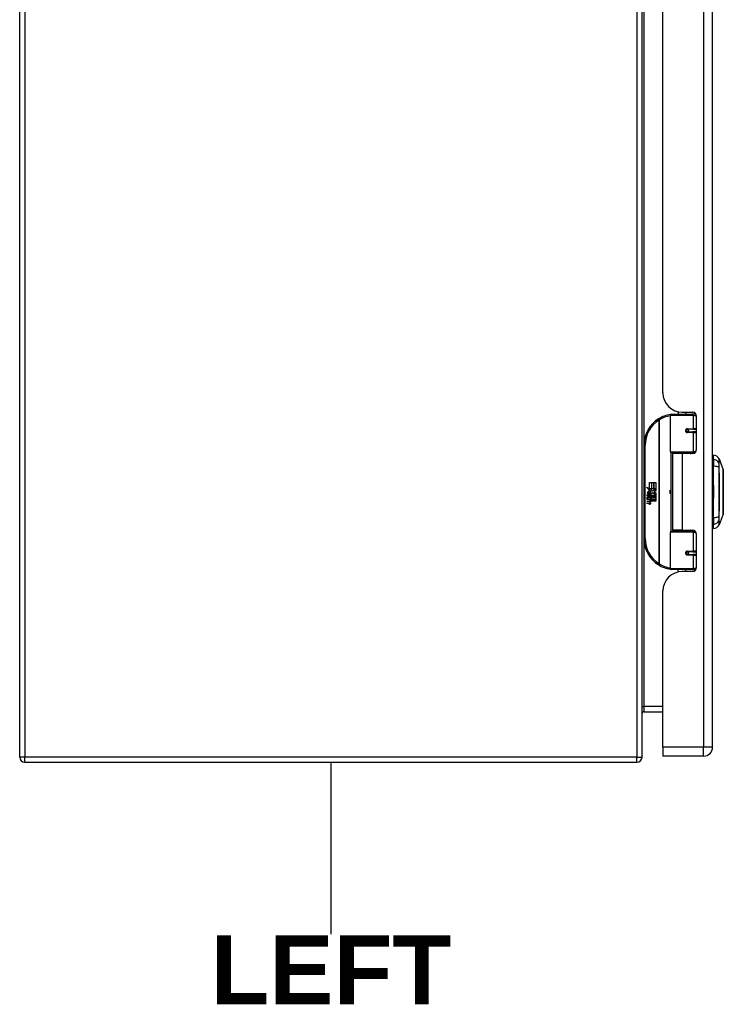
# Model space of a CAD drawing. Header units: inches. Extents: x 0 to 149, y -11 to 97.
# Tile 3 of 13: x 41 to 52, y 38 to 53. Entities that reach past the tile are written whole.
import ezdxf

# ---------------------------------------------------------------- set-up
doc = ezdxf.new("R2010")
doc.units = ezdxf.units.IN
doc.header["$LTSCALE"] = 8.944272
doc.header["$MEASUREMENT"] = 0
doc.layers.get('0').update_dxf_attribs({"lineweight": 25})
for name, color, linetype, lineweight in [('Sketch Geometry(ANSI)', 7, 'Continuous', 25), ('Symbols(ANSI)', 7, 'Continuous', 25), ('Visible Edges(ANSI)', 7, 'Continuous', 25), ('Visible Tangent Edges(ANSI)', 7, 'Continuous', 25)]:
    doc.layers.add(name, color=color, linetype=linetype, lineweight=lineweight)
doc.styles.add('Dimension-ANSI', font='arialbd.ttf')

# ---------------------------------------------------------------- blocks, each defined once
blk = doc.blocks.new('LEFT')
at = {"layer": 'Sketch Geometry(ANSI)'}
blk.add_line((0, 0.15), (0, -0.15), dxfattribs=at)
at = {"layer": 'Symbols(ANSI)', "color": 7, "insert": (0, -0.2119), "char_height": 0.12, "attachment_point": 5, "style": 'Dimension-ANSI'}
blk.add_mtext('\\fArial|b1|i0;LEFT', dxfattribs=at)

msp = doc.modelspace()

# ---------------------------------------------------------------- linework, layer by layer
at = {"layer": 'Visible Edges(ANSI)'}
for p, q in [((41.08457, 41.36297), (41.08457, 60.57944)), ((50.77419, 41.36297), (50.77419, 60.57944)), ((51.87348, 41.51848), (51.87348, 60.42392)), ((51.09831, 47.03867), (51.09831, 54.90374)), ((51.21507, 46.12074), (51.21507, 46.68724)), ((51.23415, 46.70631), (51.55382, 46.70631)), ((51.33572, 46.7434), (51.33572, 46.70631)), ((51.40063, 46.73635), (51.56142, 46.73635)), ((51.45779, 46.73635), (51.45779, 46.70631)), ((51.61035, 46.70631), (51.55382, 46.70631)), ((51.61035, 46.70631), (51.61178, 46.70631)), ((51.61865, 46.67913), (51.61865, 46.14873)), ((51.47366, 46.46916), (51.47404, 46.46729)), ((51.47879, 46.46789), (51.47392, 46.46789)), ((51.56303, 46.46979), (51.47879, 46.46979)), ((51.47879, 46.42783), (51.56303, 46.42783)), ((51.48108, 46.46775), (51.48108, 46.46967)), ((51.48174, 46.42997), (51.48218, 46.42783)), ((51.56303, 46.46979), (51.61865, 46.46979)), ((51.61865, 46.42783), (51.56303, 46.42783)), ((50.80326, 46.22183), (50.80326, 44.76839)), ((51.5575, 46.10548), (51.23033, 46.10548)), ((51.39675, 46.0915), (51.2485, 46.0915)), ((51.2485, 46.0915), (51.2485, 44.89871)), ((51.30424, 46.10548), (51.30424, 46.0915)), ((51.56142, 46.0915), (51.39675, 46.0915)), ((51.48926, 46.10548), (51.48926, 46.0915)), ((51.5575, 46.10548), (51.59889, 46.10548)), ((51.88874, 46.00138), (51.88874, 46.06733)), ((51.88493, 45.88231), (51.87348, 45.88231)), ((51.88874, 46.00138), (51.88874, 45.89409)), ((51.88874, 45.09613), (51.88874, 45.89409)), ((51.97292, 46.00946), (52.03847, 45.84091)), ((50.84223, 45.57055), (50.88845, 45.54648)), ((50.88699, 45.52806), (50.84223, 45.57055)), ((50.88845, 45.64045), (50.91955, 45.64045)), ((50.88845, 45.54648), (50.88845, 45.64045)), ((50.91955, 45.64045), (50.91955, 45.54482)), ((50.92391, 45.64045), (50.95502, 45.64045)), ((50.92391, 45.54482), (50.92391, 45.64045)), ((50.95502, 45.64045), (50.95502, 45.54482)), ((50.95909, 45.54482), (50.95909, 45.64045)), ((50.95909, 45.64045), (50.99019, 45.64045)), ((50.99019, 45.64045), (50.99019, 45.51081)), ((51.87348, 45.59239), (51.88493, 45.59239)), ((50.85618, 45.45121), (50.88322, 45.42738)), ((50.85618, 45.43552), (50.85618, 45.45121)), ((50.87508, 45.42244), (50.85618, 45.43552)), ((50.85618, 45.41284), (50.87508, 45.42011)), ((50.85618, 45.39715), (50.85618, 45.41284)), ((50.88339, 45.41023), (50.85618, 45.39715)), ((50.86752, 45.45645), (50.8588, 45.45645)), ((50.87324, 45.52613), (50.88699, 45.52806)), ((50.91592, 45.49569), (50.87324, 45.52613)), ((50.87508, 45.42011), (50.87508, 45.42244)), ((50.87915, 45.45005), (50.87915, 45.48552)), ((50.88322, 45.42738), (50.90909, 45.44075)), ((50.90909, 45.38668), (50.88339, 45.41023)), ((50.88787, 45.48406), (50.88787, 45.46081)), ((50.90909, 45.42505), (50.89128, 45.41749)), ((50.89128, 45.41749), (50.89128, 45.41546)), ((50.89128, 45.41546), (50.90909, 45.40252)), ((50.89165, 45.54482), (50.92013, 45.52999)), ((50.91955, 45.54482), (50.89165, 45.54482)), ((50.89473, 45.41546), (50.91185, 45.42273)), ((50.99019, 45.41546), (50.89473, 45.41546)), ((50.90182, 45.41139), (50.99019, 45.41139)), ((50.91185, 45.4041), (50.90182, 45.41139)), ((50.90473, 45.48896), (50.91592, 45.49569)), ((50.90909, 45.44075), (50.90909, 45.42505)), ((50.92013, 45.52999), (50.91039, 45.5281)), ((50.91039, 45.5281), (50.93757, 45.50906)), ((50.91185, 45.44453), (50.98897, 45.44453)), ((50.91185, 45.42273), (50.91185, 45.44453)), ((50.9415, 45.47999), (50.91258, 45.45993)), ((50.95502, 45.54482), (50.92391, 45.54482)), ((50.93757, 45.50906), (50.9896, 45.54482)), ((50.98897, 45.44453), (50.9415, 45.47999)), ((50.9896, 45.54482), (50.95909, 45.54482)), ((50.99019, 45.51081), (50.96489, 45.49374)), ((50.96489, 45.49374), (50.99019, 45.48028)), ((50.99019, 45.48028), (50.99019, 45.41546)), ((50.99019, 45.41139), (50.99019, 45.38261)), ((50.85618, 45.39046), (50.90909, 45.38113)), ((50.85618, 45.37767), (50.85618, 45.39046)), ((50.87798, 45.37383), (50.85618, 45.37767)), ((50.85618, 45.35761), (50.88961, 45.35172)), ((50.85618, 45.34482), (50.85618, 45.35761)), ((50.87798, 45.34098), (50.85618, 45.34482)), ((50.85618, 45.32506), (50.88961, 45.31917)), ((50.85618, 45.31227), (50.85618, 45.32506)), ((50.8894, 45.30582), (50.85618, 45.31227)), ((50.89978, 45.37093), (50.89978, 45.36812)), ((50.90909, 45.37011), (50.89978, 45.37093)), ((50.90589, 45.36714), (50.91185, 45.36662)), ((50.90909, 45.40252), (50.90909, 45.38668)), ((50.90909, 45.38113), (50.90909, 45.37011)), ((50.91185, 45.38261), (50.91185, 45.4041)), ((50.99019, 45.38261), (50.91185, 45.38261)), ((50.91185, 45.37854), (50.99019, 45.37854)), ((50.91185, 45.36662), (50.91185, 45.37854)), ((50.99019, 45.34976), (50.91316, 45.34976)), ((50.99019, 45.37854), (50.99019, 45.34976)), ((51.88493, 45.39783), (51.87348, 45.39783)), ((51.88493, 45.1079), (51.87348, 45.1079)), ((52.03847, 45.1493), (51.97292, 44.98075)), ((51.88874, 45.09613), (51.88874, 44.98884)), ((51.88874, 44.92289), (51.88874, 44.98884)), ((51.21507, 44.30298), (51.21507, 44.86948)), ((51.23033, 44.88474), (51.5575, 44.88474)), ((51.39675, 44.89871), (51.2485, 44.89871)), ((51.30424, 44.88474), (51.30424, 44.89871)), ((51.39675, 44.89871), (51.56142, 44.89871)), ((51.48926, 44.88474), (51.48926, 44.89871)), ((51.59889, 44.88474), (51.5575, 44.88474)), ((51.61865, 44.84149), (51.61865, 44.31109)), ((51.47366, 44.52106), (51.47404, 44.52293)), ((51.47392, 44.52233), (51.47879, 44.52233)), ((51.56303, 44.56239), (51.47879, 44.56239)), ((51.47879, 44.52042), (51.56303, 44.52042)), ((51.48108, 44.52247), (51.48108, 44.52055)), ((51.48174, 44.56025), (51.48218, 44.56239)), ((51.56303, 44.56239), (51.61865, 44.56239)), ((51.61865, 44.52042), (51.56303, 44.52042)), ((51.55382, 44.2839), (51.23415, 44.2839)), ((51.33572, 44.24682), (51.33572, 44.2839)), ((51.56142, 44.25387), (51.40063, 44.25387)), ((51.45779, 44.25387), (51.45779, 44.2839)), ((51.55382, 44.2839), (51.61035, 44.2839)), ((51.61178, 44.2839), (51.61035, 44.2839)), ((51.09831, 41.51848), (51.09831, 43.95155)), ((50.80423, 42.06948), (51.09831, 42.06948)), ((51.09831, 41.51848), (51.09831, 41.37702)), ((41.16596, 41.28157), (50.6928, 41.28157)), ((51.73201, 41.37702), (51.09831, 41.37702))]:
    msp.add_line(p, q, dxfattribs=at)
at = {"layer": 'Visible Edges(ANSI)', "flags": 128}
for points in [[(51.22184, 46.70181), (51.22159, 46.70177), (51.22135, 46.70174), (51.22111, 46.70171), (51.22087, 46.70167), (51.22063, 46.70164), (51.22039, 46.70161), (51.22015, 46.70157), (51.21991, 46.70154), (51.21967, 46.7015), (51.21943, 46.70147), (51.21919, 46.70144), (51.21895, 46.7014), (51.21871, 46.70137), (51.21847, 46.70133), (51.21822, 46.7013), (51.21798, 46.70126), (51.21774, 46.70123), (51.2175, 46.70119), (51.21726, 46.70116), (51.21702, 46.70112), (51.21678, 46.70109), (51.21655, 46.70105), (51.21631, 46.70102), (51.21607, 46.70098)], [(51.47879, 46.42783), (51.47626, 46.42799), (51.47372, 46.42847), (51.47122, 46.42926), (51.4688, 46.43038), (51.46651, 46.43181), (51.46439, 46.43355), (51.4625, 46.4356), (51.46089, 46.43791), (51.45958, 46.44043), (51.45861, 46.44312), (51.45801, 46.44592), (51.45781, 46.44879), (51.45801, 46.45165), (51.45859, 46.45445), (51.45954, 46.45715), (51.46084, 46.45968), (51.46247, 46.46199), (51.46436, 46.46404), (51.46648, 46.4658), (51.46878, 46.46725), (51.4712, 46.46837), (51.4737, 46.46917), (51.47625, 46.46964), (51.47879, 46.46979)], [(51.52436, 46.0915), (51.52729, 46.09265), (51.53022, 46.09376), (51.53316, 46.09481), (51.53611, 46.09581), (51.53906, 46.09676), (51.54203, 46.09767), (51.545, 46.09852), (51.54797, 46.09932), (51.55096, 46.10007), (51.55395, 46.10077), (51.55694, 46.10142), (51.55994, 46.10203), (51.56295, 46.10258), (51.56595, 46.10309), (51.56896, 46.10354), (51.57198, 46.10395), (51.57499, 46.10431), (51.578, 46.10462), (51.58102, 46.10488), (51.58403, 46.1051), (51.58704, 46.10526), (51.59005, 46.10538), (51.59306, 46.10545), (51.59606, 46.10548)], [(52.03879, 45.15102), (52.03879, 45.15143), (52.0388, 45.15268), (52.0388, 45.15474), (52.03881, 45.15761), (52.03883, 45.1613), (52.03884, 45.1658), (52.03886, 45.1711), (52.03887, 45.1772), (52.03889, 45.18406), (52.03891, 45.19167), (52.03893, 45.19999), (52.03895, 45.20898), (52.03897, 45.21867), (52.03899, 45.22902), (52.039, 45.24002), (52.039, 45.25162), (52.039, 45.2638), (52.03898, 45.27655), (52.03897, 45.28984), (52.03895, 45.30362), (52.03893, 45.31785), (52.03891, 45.3325), (52.03889, 45.34759), (52.03887, 45.36308), (52.03886, 45.37892), (52.03884, 45.39503), (52.03883, 45.41138), (52.03881, 45.42788), (52.0388, 45.44449), (52.0388, 45.46121), (52.03879, 45.47806), (52.03879, 45.495), (52.03879, 45.51196), (52.0388, 45.52889), (52.0388, 45.54571), (52.03881, 45.56238), (52.03883, 45.57882), (52.03884, 45.59506), (52.03886, 45.61111), (52.03887, 45.62693), (52.03889, 45.64245), (52.03891, 45.65762), (52.03893, 45.67237), (52.03895, 45.68666), (52.03897, 45.70044), (52.03898, 45.71371), (52.039, 45.72646), (52.039, 45.73864), (52.039, 45.75024), (52.03898, 45.76122), (52.03897, 45.77157), (52.03895, 45.78126), (52.03893, 45.79025), (52.03891, 45.79855), (52.03889, 45.80615), (52.03887, 45.81302), (52.03886, 45.81911), (52.03884, 45.82442), (52.03883, 45.82892), (52.03881, 45.83261), (52.0388, 45.83548), (52.0388, 45.83754), (52.03879, 45.83878), (52.03879, 45.8392)], [(51.59606, 44.88474), (51.59306, 44.88476), (51.59005, 44.88483), (51.58704, 44.88495), (51.58403, 44.88512), (51.58102, 44.88533), (51.578, 44.8856), (51.57499, 44.88591), (51.57198, 44.88627), (51.56896, 44.88667), (51.56595, 44.88713), (51.56295, 44.88763), (51.55994, 44.88819), (51.55694, 44.88879), (51.55395, 44.88944), (51.55096, 44.89015), (51.54797, 44.8909), (51.545, 44.8917), (51.54203, 44.89255), (51.53906, 44.89345), (51.53611, 44.8944), (51.53316, 44.89541), (51.53022, 44.89646), (51.52729, 44.89756), (51.52436, 44.89872)], [(51.47879, 44.52042), (51.47625, 44.52058), (51.4737, 44.52105), (51.4712, 44.52185), (51.46877, 44.52297), (51.46648, 44.52442), (51.46436, 44.52618), (51.46247, 44.52822), (51.46085, 44.53053), (51.45955, 44.53307), (51.4586, 44.53576), (51.45801, 44.53857), (51.45781, 44.54143), (51.45801, 44.54429), (51.45862, 44.5471), (51.45959, 44.54979), (51.46089, 44.55232), (51.4625, 44.55463), (51.46439, 44.55666), (51.4665, 44.55839), (51.46879, 44.55982), (51.47121, 44.56094), (51.47371, 44.56174), (51.47626, 44.56222), (51.47879, 44.56239)], [(51.21607, 44.28924), (51.21631, 44.2892), (51.21655, 44.28916), (51.21678, 44.28913), (51.21702, 44.28909), (51.21726, 44.28906), (51.2175, 44.28902), (51.21774, 44.28899), (51.21798, 44.28895), (51.21822, 44.28892), (51.21847, 44.28888), (51.21871, 44.28885), (51.21895, 44.28881), (51.21919, 44.28878), (51.21943, 44.28875), (51.21967, 44.28871), (51.21991, 44.28868), (51.22015, 44.28864), (51.22039, 44.28861), (51.22063, 44.28858), (51.22087, 44.28854), (51.22111, 44.28851), (51.22135, 44.28848), (51.22159, 44.28844), (51.22184, 44.28841)]]:
    msp.add_lwpolyline(points, dxfattribs=at)
at = {"layer": 'Visible Edges(ANSI)'}
for centre in [(51.47879, 46.44881), (51.47879, 44.5414)]:
    msp.add_circle(centre, 0.01907, dxfattribs=at)
for centre, radius, start, end in [((51.40063, 47.03867), 0.30232, 180, 270), ((51.28774, 46.22183), 0.48448, 98.508101, 122.237713), ((51.23415, 46.68724), 0.01907, 90, 180), ((51.56142, 46.67913), 0.05722, 0, 90), ((51.28774, 46.22183), 0.48448, 122.237713, 180), ((51.47879, 46.44881), 0.02098, 279.14701, 90), ((51.23033, 46.12074), 0.01526, 180, 270), ((51.56142, 46.14873), 0.05722, 270, 0), ((51.87293, 45.95398), 0.11444, 29.72912, 82.058703), ((51.88493, 45.90139), 0.01907, 270, 281.536959), ((51.96403, 46.00601), 0.00954, 21.250506, 29.72912), ((52.03402, 45.83918), 0.00477, 0.208768, 21.250506), ((51.88493, 45.57331), 0.01907, 78.463041, 90), ((50.91496, 45.47397), 0.05883, 171.56052, 197.33425), ((50.87567, 45.4798), 0.01912, 86.564648, 171.56052), ((50.89498, 45.46786), 0.02974, 154.678382, 202.56091), ((50.87651, 45.47659), 0.0093, 73.526087, 154.678382), ((50.87451, 45.46038), 0.03857, 44.168428, 86.564648), ((50.89019, 45.47504), 0.02732, 246.15553, 293.84447), ((50.88588, 45.4679), 0.01628, 19.379683, 82.997549), ((50.89229, 45.46893), 0.00925, 241.454705, 321.16516), ((50.89123, 45.46979), 0.01061, 321.16516, 19.379683), ((50.89528, 45.46352), 0.01473, 293.84447, 355.080174), ((50.88141, 45.46708), 0.02895, 350.408542, 44.168428), ((50.88141, 45.46708), 0.03198, 347.079048, 43.178542), ((51.11915, 45.49511), 0.09346, 342.532818, 17.467182), ((50.87016, 45.32945), 0.04506, 57.599239, 80), ((50.8708, 45.2965), 0.04506, 58.558415, 80.825655), ((50.89472, 45.33321), 0.02791, 259, 288.474791), ((50.89168, 45.36345), 0.01192, 260, 293.557123), ((50.89168, 45.3309), 0.01192, 259.992201, 293.548745), ((50.88776, 45.35719), 0.01221, 6.030009, 57.599239), ((50.88776, 45.32463), 0.01221, 6.102682, 57.608335), ((50.89412, 45.35786), 0.00581, 293.557123, 6.030009), ((50.89412, 45.32531), 0.00581, 293.548745, 6.102682), ((50.89541, 45.3657), 0.02791, 273.616896, 286.992797), ((50.88672, 45.31647), 0.02379, 359.678796, 63.950782), ((50.88726, 45.34852), 0.02326, 359.477646, 57.411373), ((50.90069, 45.3484), 0.00982, 286.992797, 359.477646), ((50.90034, 45.31639), 0.01017, 288.474791, 359.678796), ((50.88991, 45.35025), 0.02326, 358.795246, 46.584902), ((51.88493, 45.4169), 0.01907, 270, 281.536959), ((51.88493, 45.08883), 0.01907, 78.463041, 90), ((52.03402, 45.15103), 0.00477, 338.749494, 359.791232), ((51.87293, 45.03623), 0.11444, 277.941297, 330.27088), ((51.96403, 44.98421), 0.00954, 330.27088, 338.749494), ((51.23033, 44.86948), 0.01526, 90, 180), ((51.56142, 44.84149), 0.05722, 0, 90), ((51.28774, 44.76839), 0.48448, 180, 237.762287), ((51.47879, 44.5414), 0.02098, 270, 80.85299), ((51.28774, 44.76839), 0.48448, 237.762287, 261.491899), ((51.40063, 43.95155), 0.30232, 90, 180), ((51.23415, 44.30298), 0.01907, 180, 270), ((51.56142, 44.31109), 0.05722, 270, 0), ((50.80423, 42.03944), 0.03004, 90, 180), ((51.73201, 41.51848), 0.14147, 270, 0), ((41.16596, 41.36297), 0.08139, 180, 270), ((50.6928, 41.36297), 0.08139, 270, 0)]:
    msp.add_arc(centre, radius, start, end, dxfattribs=at)
at = {"layer": 'Visible Tangent Edges(ANSI)'}
for p, q in [((41.16596, 60.57944), (41.16596, 41.36297)), ((50.6928, 60.57944), (50.6928, 41.36297)), ((51.73201, 60.42392), (51.73201, 41.51848)), ((50.80423, 55.68995), (50.80423, 46.25246)), ((51.57224, 46.68724), (51.21507, 46.68724)), ((51.57224, 46.68724), (51.61807, 46.68724)), ((51.57224, 46.68724), (51.57224, 46.47933)), ((51.59515, 46.70631), (51.59515, 46.72535)), ((51.02931, 46.63162), (51.03948, 46.61549)), ((51.03948, 46.61549), (51.03948, 44.37472)), ((51.03948, 46.61549), (51.0431, 46.61549)), ((51.0431, 44.37472), (51.0431, 46.61549)), ((51.48334, 46.47933), (51.57224, 46.47933)), ((51.57224, 46.41829), (51.48334, 46.41829)), ((51.61865, 46.47933), (51.57224, 46.47933)), ((51.57224, 46.41829), (51.57224, 46.12074)), ((51.57224, 46.41829), (51.61865, 46.41829)), ((50.80326, 46.22183), (50.82234, 46.22183)), ((50.82234, 44.76839), (50.82234, 46.22183)), ((51.21507, 46.12074), (51.57224, 46.12074)), ((51.22251, 46.10764), (51.22251, 44.88258)), ((51.39675, 46.0915), (51.39675, 44.89871)), ((51.61133, 46.12074), (51.57224, 46.12074)), ((51.59515, 46.1025), (51.59515, 46.10548)), ((51.88493, 45.60412), (51.88493, 45.88231)), ((51.97298, 45.94617), (51.97298, 45.94632)), ((51.97298, 45.87491), (51.97298, 45.87534)), ((51.88493, 45.60412), (51.87348, 45.60412)), ((51.87348, 45.58285), (51.88493, 45.58285)), ((51.88493, 45.59239), (51.88493, 45.60412)), ((51.88493, 45.59239), (51.88493, 45.58285)), ((51.88493, 45.58285), (51.88493, 45.40737)), ((51.88493, 45.40737), (51.87348, 45.40737)), ((51.88493, 45.40737), (51.88493, 45.39783)), ((51.87348, 45.3861), (51.88493, 45.3861)), ((51.88493, 45.3861), (51.88493, 45.39783)), ((51.88493, 45.1079), (51.88493, 45.3861)), ((51.97298, 45.11488), (51.97298, 45.1153)), ((51.97298, 45.0439), (51.97298, 45.04405)), ((51.57224, 44.86948), (51.21507, 44.86948)), ((51.57224, 44.86948), (51.61133, 44.86948)), ((51.57224, 44.86948), (51.57224, 44.57192)), ((51.59515, 44.88474), (51.59515, 44.88772)), ((50.82234, 44.76839), (50.80326, 44.76839)), ((50.80423, 44.73776), (50.80423, 42.15087)), ((51.48334, 44.57192), (51.57224, 44.57192)), ((51.57224, 44.51089), (51.48334, 44.51089)), ((51.61865, 44.57192), (51.57224, 44.57192)), ((51.57224, 44.51089), (51.57224, 44.30298)), ((51.57224, 44.51089), (51.61865, 44.51089)), ((51.03948, 44.37472), (51.02931, 44.35859)), ((51.0431, 44.37472), (51.03948, 44.37472)), ((51.21507, 44.30298), (51.57224, 44.30298)), ((51.61807, 44.30298), (51.57224, 44.30298)), ((51.59515, 44.26486), (51.59515, 44.2839)), ((50.77419, 42.15087), (50.80423, 42.15087)), ((51.09831, 42.15087), (50.80423, 42.15087)), ((50.80423, 42.15087), (50.80423, 42.06948)), ((51.73201, 41.51848), (51.09831, 41.51848)), ((51.87348, 41.51848), (51.73201, 41.51848)), ((51.73201, 41.37702), (51.73201, 41.51848)), ((41.16596, 41.36297), (41.08457, 41.36297)), ((41.16596, 41.28157), (41.16596, 41.36297)), ((50.6928, 41.36297), (41.16596, 41.36297)), ((50.6928, 41.28157), (50.6928, 41.36297)), ((50.6928, 41.36297), (50.77419, 41.36297))]:
    msp.add_line(p, q, dxfattribs=at)
at = {"layer": 'Visible Tangent Edges(ANSI)', "flags": 128}
for points in [[(51.48334, 46.47933), (51.47944, 46.47911), (51.47552, 46.47842), (51.47168, 46.47726), (51.46797, 46.47563), (51.46444, 46.47352), (51.46118, 46.47096), (51.45828, 46.46798), (51.45579, 46.46462), (51.45379, 46.46094), (51.45233, 46.45702), (51.45143, 46.45294), (51.45113, 46.44877), (51.45144, 46.44461), (51.45236, 46.44053), (51.45385, 46.43662), (51.45585, 46.43295), (51.45833, 46.42959), (51.46123, 46.42661), (51.46448, 46.42408), (51.468, 46.422), (51.47171, 46.42038), (51.47555, 46.41922), (51.47945, 46.41853), (51.48334, 46.41829)], [(51.59606, 46.10548), (51.59155, 46.10546), (51.58704, 46.10539), (51.58253, 46.10528), (51.57801, 46.10512), (51.57349, 46.10492), (51.56897, 46.10467), (51.56445, 46.10438), (51.55993, 46.10404), (51.55542, 46.10366), (51.55092, 46.10323), (51.54642, 46.10275), (51.54194, 46.10223), (51.53746, 46.10166), (51.533, 46.10105), (51.52855, 46.10039), (51.52412, 46.09968), (51.5197, 46.09892), (51.51529, 46.09812), (51.5109, 46.09726), (51.50653, 46.09636), (51.50217, 46.09541), (51.49784, 46.09441), (51.49353, 46.09336), (51.48924, 46.09225)], [(51.97209, 45.94817), (51.97207, 45.94669), (51.97206, 45.94505), (51.97205, 45.94326), (51.97204, 45.94131), (51.97204, 45.93921), (51.97203, 45.93697), (51.97202, 45.93457), (51.97202, 45.93204), (51.97202, 45.92937), (51.97201, 45.92657), (51.97201, 45.92364), (51.97201, 45.92058), (51.97201, 45.9174), (51.97201, 45.91411), (51.97202, 45.91071), (51.97202, 45.9072), (51.97202, 45.90359), (51.97203, 45.89989), (51.97204, 45.8961), (51.97204, 45.89222), (51.97205, 45.88827), (51.97206, 45.88425), (51.97207, 45.88015), (51.97209, 45.876)], [(51.97231, 46.01074), (51.97231, 46.01063), (51.97231, 46.0103), (51.97231, 46.00975), (51.9723, 46.00898), (51.9723, 46.008), (51.97229, 46.0068), (51.97229, 46.00537), (51.97228, 46.00373), (51.97227, 46.00187), (51.97226, 45.9998), (51.97225, 45.99751), (51.97224, 45.995), (51.97223, 45.99227), (51.97222, 45.98933), (51.97221, 45.98617), (51.9722, 45.9828), (51.97218, 45.97921), (51.97217, 45.97541), (51.97216, 45.9714), (51.97214, 45.96718), (51.97213, 45.96274), (51.97211, 45.95809), (51.9721, 45.95323), (51.97209, 45.94817)], [(51.97209, 45.876), (51.97211, 45.8453), (51.97214, 45.81429), (51.97217, 45.783), (51.9722, 45.75145), (51.97222, 45.71969), (51.97224, 45.68776), (51.97226, 45.65568), (51.97228, 45.62349), (51.97229, 45.59124), (51.9723, 45.55895), (51.97231, 45.52666), (51.97231, 45.49441), (51.97231, 45.46216), (51.9723, 45.42992), (51.97229, 45.39771), (51.97228, 45.36559), (51.97226, 45.33357), (51.97224, 45.30168), (51.97222, 45.26993), (51.9722, 45.23836), (51.97217, 45.20698), (51.97214, 45.17581), (51.97211, 45.14488), (51.97209, 45.11421)], [(51.97298, 45.94632), (51.97298, 45.95143), (51.97298, 45.9563), (51.97298, 45.96098), (51.97297, 45.96545), (51.97297, 45.96971), (51.97297, 45.97376), (51.97296, 45.97759), (51.97296, 45.98121), (51.97296, 45.98461), (51.97295, 45.9878), (51.97295, 45.99077), (51.97295, 45.99353), (51.97294, 45.99607), (51.97294, 45.99839), (51.97294, 46.00049), (51.97293, 46.00237), (51.97293, 46.00403), (51.97293, 46.00547), (51.97292, 46.00669), (51.97292, 46.00769), (51.97292, 46.00846), (51.97292, 46.00902), (51.97292, 46.00935), (51.97292, 46.00946)], [(51.97298, 45.1153), (51.97298, 45.14586), (51.97297, 45.17667), (51.97297, 45.20773), (51.97296, 45.23901), (51.97295, 45.27049), (51.97295, 45.30214), (51.97294, 45.33394), (51.97293, 45.36588), (51.97293, 45.39793), (51.97292, 45.43006), (51.97292, 45.46224), (51.97292, 45.49441), (51.97292, 45.52659), (51.97292, 45.5588), (51.97293, 45.59102), (51.97293, 45.6232), (51.97294, 45.6553), (51.97295, 45.68729), (51.97295, 45.71914), (51.97296, 45.7508), (51.97297, 45.78224), (51.97297, 45.81343), (51.97298, 45.84433), (51.97298, 45.87491)], [(51.97298, 45.87534), (51.97298, 45.8794), (51.97298, 45.88339), (51.97299, 45.88732), (51.97299, 45.89119), (51.97299, 45.89497), (51.97299, 45.89867), (51.97299, 45.90229), (51.97299, 45.90582), (51.97299, 45.90924), (51.97299, 45.91257), (51.97299, 45.91579), (51.97299, 45.9189), (51.97299, 45.92189), (51.97299, 45.92477), (51.97299, 45.92752), (51.97299, 45.93014), (51.97299, 45.93264), (51.97299, 45.935), (51.97299, 45.93722), (51.97299, 45.9393), (51.97299, 45.94124), (51.97298, 45.94303), (51.97298, 45.94468), (51.97298, 45.94617)], [(52.03847, 45.8409), (52.03847, 45.84076), (52.03847, 45.84033), (52.03848, 45.8396), (52.03848, 45.83859), (52.03849, 45.83728), (52.0385, 45.83568), (52.03851, 45.8338), (52.03853, 45.83164), (52.03854, 45.8292), (52.03856, 45.82649), (52.03857, 45.8235), (52.03859, 45.82023), (52.03861, 45.81671), (52.03863, 45.81291), (52.03865, 45.80885), (52.03867, 45.80454), (52.03869, 45.79996), (52.03871, 45.79513), (52.03873, 45.79006), (52.03875, 45.78475), (52.03877, 45.7792), (52.03879, 45.77343), (52.0388, 45.76742), (52.03882, 45.7612)], [(52.03882, 45.71561), (52.03879, 45.69998), (52.03875, 45.68362), (52.03871, 45.66661), (52.03867, 45.64901), (52.03863, 45.63089), (52.03859, 45.61231), (52.03856, 45.59336), (52.03853, 45.57411), (52.0385, 45.55459), (52.03848, 45.53487), (52.03847, 45.51497), (52.03847, 45.49497), (52.03847, 45.47499), (52.03848, 45.45515), (52.0385, 45.4355), (52.03853, 45.41599), (52.03856, 45.39668), (52.03859, 45.37768), (52.03863, 45.35908), (52.03867, 45.34096), (52.03871, 45.32344), (52.03875, 45.30652), (52.03879, 45.29022), (52.03882, 45.27461)], [(52.03882, 45.7612), (52.03883, 45.75947), (52.03883, 45.75773), (52.03883, 45.75597), (52.03884, 45.75419), (52.03884, 45.7524), (52.03884, 45.7506), (52.03885, 45.74878), (52.03885, 45.74694), (52.03885, 45.74509), (52.03885, 45.74323), (52.03885, 45.74135), (52.03885, 45.73945), (52.03885, 45.73754), (52.03885, 45.73562), (52.03885, 45.73368), (52.03885, 45.73173), (52.03885, 45.72976), (52.03884, 45.72778), (52.03884, 45.72579), (52.03884, 45.72378), (52.03883, 45.72175), (52.03883, 45.71972), (52.03883, 45.71767), (52.03882, 45.71561)], [(52.03882, 45.27461), (52.03883, 45.27255), (52.03883, 45.2705), (52.03883, 45.26846), (52.03884, 45.26644), (52.03884, 45.26443), (52.03884, 45.26244), (52.03885, 45.26046), (52.03885, 45.25849), (52.03885, 45.25654), (52.03885, 45.2546), (52.03885, 45.25268), (52.03885, 45.25077), (52.03885, 45.24888), (52.03885, 45.247), (52.03885, 45.24513), (52.03885, 45.24328), (52.03885, 45.24145), (52.03884, 45.23963), (52.03884, 45.23782), (52.03884, 45.23603), (52.03883, 45.23425), (52.03883, 45.23249), (52.03883, 45.23075), (52.03882, 45.22902)], [(51.97209, 45.11421), (51.97207, 45.11006), (51.97206, 45.10597), (51.97205, 45.10194), (51.97204, 45.09799), (51.97204, 45.09411), (51.97203, 45.09032), (51.97202, 45.08662), (51.97202, 45.08301), (51.97202, 45.0795), (51.97201, 45.0761), (51.97201, 45.07281), (51.97201, 45.06963), (51.97201, 45.06658), (51.97201, 45.06365), (51.97202, 45.06085), (51.97202, 45.05818), (51.97202, 45.05565), (51.97203, 45.05326), (51.97204, 45.05101), (51.97204, 45.04891), (51.97205, 45.04696), (51.97206, 45.04516), (51.97207, 45.04353), (51.97209, 45.04205)], [(51.97298, 45.04405), (51.97298, 45.04554), (51.97298, 45.04719), (51.97299, 45.04898), (51.97299, 45.05092), (51.97299, 45.053), (51.97299, 45.05522), (51.97299, 45.05758), (51.97299, 45.06007), (51.97299, 45.0627), (51.97299, 45.06545), (51.97299, 45.06832), (51.97299, 45.07131), (51.97299, 45.07442), (51.97299, 45.07764), (51.97299, 45.08097), (51.97299, 45.0844), (51.97299, 45.08792), (51.97299, 45.09154), (51.97299, 45.09524), (51.97299, 45.09903), (51.97299, 45.10289), (51.97298, 45.10682), (51.97298, 45.11082), (51.97298, 45.11488)], [(52.03882, 45.22902), (52.0388, 45.22278), (52.03878, 45.21677), (52.03877, 45.21099), (52.03875, 45.20544), (52.03873, 45.20013), (52.03871, 45.19506), (52.03869, 45.19024), (52.03867, 45.18566), (52.03865, 45.18134), (52.03863, 45.17727), (52.03861, 45.17346), (52.03859, 45.16992), (52.03857, 45.16665), (52.03856, 45.16366), (52.03854, 45.16094), (52.03853, 45.1585), (52.03851, 45.15635), (52.0385, 45.15449), (52.03849, 45.15292), (52.03848, 45.15163), (52.03848, 45.15063), (52.03847, 45.1499), (52.03847, 45.14947), (52.03847, 45.14932)], [(51.97209, 45.04205), (51.97211, 45.03701), (51.97211, 45.03215), (51.97213, 45.02751), (51.97214, 45.02307), (51.97216, 45.01884), (51.97217, 45.01483), (51.97218, 45.01102), (51.9722, 45.00743), (51.97221, 45.00405), (51.97222, 45.00088), (51.97223, 44.99794), (51.97224, 44.9952), (51.97225, 44.99269), (51.97226, 44.9904), (51.97227, 44.98832), (51.97228, 44.98646), (51.97229, 44.98482), (51.97229, 44.9834), (51.9723, 44.9822), (51.9723, 44.98122), (51.97231, 44.98046), (51.97231, 44.97991), (51.97231, 44.97959), (51.97231, 44.97948)], [(51.97292, 44.98075), (51.97292, 44.98086), (51.97292, 44.98119), (51.97292, 44.98174), (51.97292, 44.98252), (51.97292, 44.98351), (51.97293, 44.98473), (51.97293, 44.98617), (51.97293, 44.98782), (51.97294, 44.98971), (51.97294, 44.99181), (51.97294, 44.99413), (51.97295, 44.99667), (51.97295, 44.99943), (51.97295, 45.00241), (51.97296, 45.00561), (51.97296, 45.00902), (51.97296, 45.01264), (51.97297, 45.01648), (51.97297, 45.02053), (51.97297, 45.02479), (51.97298, 45.02926), (51.97298, 45.03394), (51.97298, 45.03879), (51.97298, 45.0439)], [(51.48924, 44.89796), (51.49353, 44.89686), (51.49784, 44.89581), (51.50217, 44.8948), (51.50653, 44.89385), (51.5109, 44.89295), (51.51529, 44.8921), (51.5197, 44.89129), (51.52412, 44.89054), (51.52855, 44.88983), (51.533, 44.88917), (51.53746, 44.88855), (51.54194, 44.88798), (51.54642, 44.88746), (51.55092, 44.88699), (51.55542, 44.88656), (51.55993, 44.88617), (51.56445, 44.88583), (51.56897, 44.88554), (51.57349, 44.8853), (51.57801, 44.88509), (51.58253, 44.88494), (51.58704, 44.88483), (51.59155, 44.88476), (51.59606, 44.88474)], [(51.48334, 44.57192), (51.47945, 44.57169), (51.47554, 44.57098), (51.4717, 44.56982), (51.46798, 44.56819), (51.46447, 44.56612), (51.46123, 44.5636), (51.45833, 44.56063), (51.45586, 44.55728), (51.45385, 44.5536), (51.45237, 44.54968), (51.45144, 44.5456), (51.45113, 44.54144), (51.45144, 44.53728), (51.45234, 44.5332), (51.4538, 44.52928), (51.45579, 44.52559), (51.45828, 44.52223), (51.46119, 44.51925), (51.46444, 44.5167), (51.46796, 44.5146), (51.47168, 44.51296), (51.47552, 44.5118), (51.47944, 44.51111), (51.48334, 44.51089)]]:
    msp.add_lwpolyline(points, dxfattribs=at)
at = {"layer": 'Visible Tangent Edges(ANSI)'}
for centre, start, end in [((51.29136, 46.22183), 99.434854, 122.237713), ((51.28774, 46.22183), 122.237713, 180), ((51.28774, 44.76839), 180, 237.762287), ((51.29136, 44.76839), 237.762287, 260.565146)]:
    msp.add_arc(centre, 0.46541, start, end, dxfattribs=at)
for centre, major_axis, ratio, start_param, end_param in [((51.21889, 46.68212), (-0.00282, 0.01886), 0.18778149, 5.69809517, 6.28318531), ((51.55382, 46.68724), (0, 0.01907), 0.96592583, 4.71238898, 6.28318531), ((51.61035, 46.68724), (0, 0.01907), 0.96592583, 6.2038398, 6.28318531), ((51.03948, 46.61549), (-0.01017, 0.01613), 0.16136677, 4.61097165, 6.28318531), ((51.47879, 46.47933), (0, -0.00954), 0.4765651, 0, 1.57079633), ((51.47879, 46.41829), (0, 0.00954), 0.4765651, 4.71238898, 6.28318531), ((51.56303, 46.47933), (0, -0.00954), 0.96592583, 0, 1.57079633), ((51.56303, 46.41829), (0, 0.00954), 0.96592583, 4.71238898, 6.28318531), ((51.5575, 46.12074), (0, -0.01526), 0.96592583, 0, 1.57079633), ((51.87293, 45.89406), (0.11444, 0), 0.94680572, 0.52283772, 1.43219456), ((51.87293, 45.85761), (-0.11444, 0), 0.32180572, 3.66443037, 4.57378721), ((51.96382, 45.94366), (0.00954, -0.00009), 0.94840527, 0.29083845, 0.53148474), ((51.96382, 45.87447), (0.00954, 0.00003), 0.31704743, 0.28121699, 0.52186328), ((51.88493, 45.60949), (0.01907, 0), 0.2815338, 4.71238898, 4.9137469), ((51.88493, 45.57331), (0.01907, 0), 0.5, 1.36943841, 1.57079633), ((51.88493, 45.4169), (-0.01907, 0), 0.5, 1.57079633, 1.77215425), ((51.88493, 45.38073), (0.01907, 0), 0.2815338, 1.36943841, 1.57079633), ((51.87293, 45.1326), (0.11444, 0), 0.32180572, 4.85099075, 5.76034759), ((51.96382, 45.11575), (0.00954, -0.00003), 0.31704743, 5.76132202, 6.00196831), ((51.87293, 45.09615), (0.11444, 0), 0.94680572, 4.85099075, 5.76034759), ((51.96382, 45.04656), (0.00954, 0.00009), 0.94840527, 5.75170056, 5.99234686), ((51.5575, 44.86948), (0, 0.01526), 0.96592583, 4.71238898, 6.28318531), ((51.47879, 44.57192), (0, -0.00954), 0.4765651, 0, 1.57079633), ((51.47879, 44.51089), (0, 0.00954), 0.4765651, 4.71238898, 6.28318531), ((51.56303, 44.57192), (0, -0.00954), 0.96592583, 0, 1.57079633), ((51.56303, 44.51089), (0, 0.00954), 0.96592583, 4.71238898, 6.28318531), ((51.03948, 44.37472), (-0.01017, -0.01613), 0.16136677, 0, 1.67221365), ((51.21889, 44.3081), (-0.00282, -0.01886), 0.18778149, 0, 0.58509014), ((51.55382, 44.30298), (0, -0.01907), 0.96592583, 0, 1.57079633), ((51.61035, 44.30298), (0, -0.01907), 0.96592583, 0, 0.07934551)]:
    msp.add_ellipse(centre, major_axis=major_axis, ratio=ratio, start_param=start_param, end_param=end_param, dxfattribs=at)

# ---------------------------------------------------------------- block references
at = {"xscale": 8.94427190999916, "yscale": 8.94427190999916, "zscale": 8.94427190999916}
msp.add_blockref('LEFT', (45.92938, 39.94345), dxfattribs=at)

doc.saveas('drawing.dxf')
